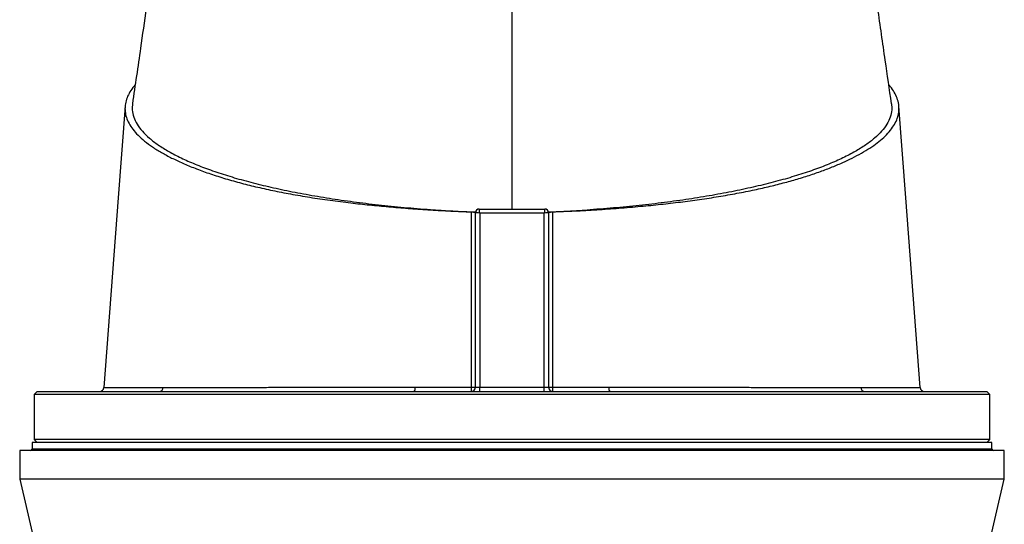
# Model space of a CAD drawing. Header units: millimetres. Extents: x 1474 to 2489, y 639 to 3445.
# Tile 3 of 5: x 1644 to 2319, y 2649 to 2995. Entities that reach past the tile are written whole.
import ezdxf

# ---------------------------------------------------------------- set-up
doc = ezdxf.new("R2010")
doc.units = ezdxf.units.MM

msp = doc.modelspace()

# ---------------------------------------------------------------- linework, layer by layer
at = {"color": 7, "linetype": 'Continuous', "lineweight": 25}
for p, q in [((1981.2, 2865.26), (1981.2, 3003.17)), ((1956.2, 2863.29), (1956.25, 2863.28)), ((1956.2, 2743.26), (1956.2, 2862.76)), ((1958.7, 2865.26), (2003.7, 2865.26)), ((1958.7, 2865.26), (1958.7, 2865.26)), ((1959.2, 2862.42), (1959.2, 2743.11)), ((2003.2, 2862.42), (1959.2, 2862.42)), ((2003.2, 2743.11), (2003.2, 2862.42)), ((2003.7, 2865.26), (2003.7, 2865.26)), ((2006.2, 2863.29), (2006.14, 2863.28)), ((2006.2, 2862.76), (2006.2, 2743.26)), ((1701.47, 2743.04), (1701.47, 2743.04)), ((1959.2, 2740.26), (1959.2, 2743.11)), ((1959.2, 2743.11), (2003.2, 2743.11)), ((2003.2, 2740.26), (2003.2, 2743.11)), ((2260.89, 2743.04), (2260.9, 2743.04)), ((1655.7, 2740.26), (1653.7, 2738.26)), ((1653.7, 2738.26), (1653.7, 2707.26)), ((2308.7, 2738.26), (1653.7, 2738.26)), ((1655.7, 2740.26), (2306.7, 2740.26)), ((2308.7, 2738.26), (2306.7, 2740.26)), ((2308.7, 2707.26), (2308.7, 2738.26)), ((1653.7, 2707.26), (1655.7, 2705.26)), ((2308.7, 2707.26), (1653.7, 2707.26)), ((2306.7, 2705.26), (2308.7, 2707.26)), ((1652.2, 2705.26), (1652.2, 2700.76)), ((2310.2, 2705.26), (1652.2, 2705.26)), ((2310.2, 2700.76), (2310.2, 2705.26)), ((1643.7, 2699.76), (1643.7, 2680.26)), ((2318.7, 2699.76), (1643.7, 2699.76)), ((2318.7, 2680.26), (2318.7, 2699.76)), ((1643.7, 2680.26), (1699.2, 2444.8)), ((2318.7, 2680.26), (1643.7, 2680.26)), ((2263.2, 2444.8), (2318.7, 2680.26))]:
    msp.add_line(p, q, dxfattribs=at)
at = {"color": 1, "linetype": 'Continuous', "lineweight": 25}
msp.add_line((2310.2, 2700.76), (1652.2, 2700.76), dxfattribs=at)
at = {"color": 7, "linetype": 'Continuous', "lineweight": 25, "flags": 128}
for points in [[(1715.94, 2935.62), (1711.21, 2872.9), (1701.41, 2743.04)], [(2260.99, 2743.04), (2251.19, 2872.9), (2246.45, 2935.62)]]:
    msp.add_lwpolyline(points, dxfattribs=at)
at = {"color": 7, "linetype": 'Continuous', "lineweight": 25}
for centre, radius, start, end in [((1958.7, 2862.76), 2.5, 90.03906, 179.88236), ((1958.7, 2862.76), 2.5, 90, 180), ((2003.7, 2862.76), 2.5, 0.11764, 89.96094), ((2003.7, 2862.76), 2.5, 0, 90), ((1698.42, 2743.26), 3, 270.09908, 355.91284), ((1739.31, 2743.02), 2.77, 274.41575, 0.37399), ((1910.57, 2742.48), 4.24, 328.39531, 9.22704), ((1953.2, 2743.26), 3, 270, 0), ((1944.11, 2742.5), 9.36, 346.14784, 4.50399), ((1954.09, 2825.94), 82.7, 269.54772, 271.45774), ((2009.2, 2743.26), 3, 180, 270), ((2008.3, 2825.94), 82.7, 268.54226, 270.45228), ((2018.29, 2742.5), 9.36, 175.49601, 193.85216), ((2051.83, 2742.48), 4.24, 170.77296, 211.60469), ((2223.08, 2743.02), 2.77, 179.62601, 265.58425), ((2263.98, 2743.26), 3, 183.87832, 269.98187), ((1651.2, 2700.76), 1, 270, 0), ((2311.2, 2700.76), 1, 180, 270)]:
    msp.add_arc(centre, radius, start, end, dxfattribs=at)
for centre, major_axis, ratio, start_param, end_param in [((1959.2, 2862.26), (3, -0.5), 0.050922, 1.579294, 3.097731), ((1959.2, 2862.76), (3, 0), 0.043613, 3.089233, 3.141593), ((1959.2, 2862.26), (-0.5, 3), 0.008488, 4.763336, 6.281773), ((2003.2, 2862.26), (0.5, 3), 0.008488, 0.001413, 1.519849), ((2003.2, 2862.26), (3, 0.5), 0.050922, 0.043862, 1.562299), ((2003.2, 2862.76), (3, 0), 0.043613, 0, 0.05236), ((1959.2, 2743.26), (3, 0), 0.052336, 3.141593, 4.712389), ((2003.2, 2743.26), (3, 0), 0.052336, 4.712389, 6.283185)]:
    msp.add_ellipse(centre, major_axis=major_axis, ratio=ratio, start_param=start_param, end_param=end_param, dxfattribs=at)
for points, knots in [([(1730.44, 3002.93), (1729.14, 2993.8), (1726.02, 2971.96), (1722.86, 2950.12), (1721.01, 2937.41)], [0, 0, 0, 0, 0.418089, 1, 1, 1, 1]), ([(2241.38, 2937.41), (2239.94, 2947.32), (2236.77, 2969.17), (2233.66, 2991), (2231.95, 3002.94)], [0, 0, 0, 0, 0.453567, 1, 1, 1, 1]), ([(1722.88, 2950.31), (1722.33, 2949.7), (1720.6, 2947.77), (1718.58, 2944.49), (1716.76, 2940.43), (1715.86, 2936.31), (1715.84, 2932.15), (1716.73, 2928.02), (1718.5, 2923.92), (1721.15, 2919.86), (1724.7, 2915.82), (1729.18, 2911.79), (1734.59, 2907.8), (1740.8, 2903.93), (1747.75, 2900.2), (1755.39, 2896.62), (1763.85, 2893.12), (1773.16, 2889.71), (1783.35, 2886.42), (1794.1, 2883.36), (1805.36, 2880.53), (1817.03, 2877.94), (1829.45, 2875.52), (1842.59, 2873.27), (1856.42, 2871.23), (1870.11, 2869.48), (1883.55, 2868.02), (1896.63, 2866.79), (1909.98, 2865.7), (1923.58, 2864.74), (1937.43, 2863.94), (1947.46, 2863.51), (1952.85, 2863.34), (1953.54, 2863.32)], [0, 0, 0, 0, 0.0157873, 0.0497907, 0.083769, 0.1187, 0.1536587, 0.1885895, 0.2230986, 0.2576348, 0.2921439, 0.327668, 0.3632215, 0.3987465, 0.4331071, 0.4674931, 0.5018531, 0.5372458, 0.5726692, 0.6080566, 0.6414583, 0.6748914, 0.7082922, 0.742901, 0.7775456, 0.8121574, 0.8423852, 0.872636, 0.9028765, 0.933728, 0.9645937, 0.99543, 1, 1, 1, 1]), ([(2008.85, 2863.32), (2013.97, 2863.51), (2024.21, 2863.88), (2039.4, 2864.77), (2054.47, 2865.85), (2069.11, 2867.07), (2083.21, 2868.46), (2096.69, 2870.02), (2109.95, 2871.79), (2122.92, 2873.78), (2135.52, 2876), (2147.3, 2878.35), (2158.25, 2880.83), (2168.41, 2883.4), (2178.08, 2886.14), (2187.23, 2889.04), (2195.84, 2892.09), (2203.8, 2895.25), (2211.12, 2898.51), (2217.79, 2901.84), (2223.86, 2905.29), (2229.28, 2908.84), (2234.03, 2912.48), (2238.13, 2916.28), (2241.52, 2920.22), (2244.1, 2924.3), (2245.81, 2928.46), (2246.61, 2932.67), (2246.46, 2936.93), (2245.4, 2941.12), (2243.39, 2945.23), (2241.43, 2948.29), (2239.85, 2949.97), (2239.51, 2950.34)], [0, 0, 0, 0, 0.033701, 0.067407, 0.101529, 0.135652, 0.167737, 0.199845, 0.231927, 0.265013, 0.298128, 0.331213, 0.362066, 0.392946, 0.423801, 0.455531, 0.487286, 0.51902, 0.550556, 0.582112, 0.613647, 0.645929, 0.678232, 0.710513, 0.745232, 0.779979, 0.814698, 0.850455, 0.886242, 0.921999, 0.956273, 0.990573, 1, 1, 1, 1]), ([(1721.09, 2937.41), (1720.94, 2935.99), (1720.64, 2932.94), (1721.73, 2928.25), (1724.02, 2923.38), (1727.61, 2918.57), (1732.44, 2913.83), (1738.5, 2909.18), (1745.75, 2904.65), (1754.18, 2900.26), (1763.73, 2896.02), (1774.37, 2891.97), (1786.04, 2888.1), (1798.7, 2884.45), (1812.27, 2881.03), (1826.71, 2877.86), (1841.95, 2874.94), (1857.91, 2872.3), (1874.53, 2869.94), (1891.73, 2867.88), (1909.4, 2866.11), (1921.52, 2865.19), (1927.58, 2864.74)], [0, 0, 0, 0, 0.043786, 0.094112, 0.14444, 0.194766, 0.245094, 0.295421, 0.345748, 0.396075, 0.446403, 0.496729, 0.547057, 0.597383, 0.647711, 0.698037, 0.748365, 0.798692, 0.849019, 0.899346, 0.949673, 1, 1, 1, 1]), ([(2241.31, 2937.41), (2241.45, 2935.99), (2241.76, 2932.94), (2240.67, 2928.25), (2238.38, 2923.38), (2234.79, 2918.57), (2229.96, 2913.83), (2223.9, 2909.18), (2216.64, 2904.65), (2208.22, 2900.26), (2198.66, 2896.02), (2188.03, 2891.97), (2176.36, 2888.1), (2163.7, 2884.45), (2150.12, 2881.03), (2135.68, 2877.86), (2120.45, 2874.94), (2104.48, 2872.3), (2087.87, 2869.94), (2070.67, 2867.88), (2053, 2866.11), (2040.88, 2865.19), (2034.82, 2864.74)], [0, 0, 0, 0, 0.043786, 0.094112, 0.14444, 0.194766, 0.245094, 0.295421, 0.345748, 0.396075, 0.446403, 0.496729, 0.547057, 0.597383, 0.647711, 0.698037, 0.748365, 0.798692, 0.849019, 0.899346, 0.949673, 1, 1, 1, 1]), ([(1927.58, 2864.74), (1929.14, 2864.63), (1932.52, 2864.4), (1938.6, 2864.04), (1945.95, 2863.67), (1952.2, 2863.42), (1955.61, 2863.3), (1956.2, 2863.29)], [0.01980077, 0.01980077, 0.01980077, 0.01980077, 0.02502604, 0.03025132, 0.03547659, 0.04070186, 0.04180218, 0.04180218, 0.04180218, 0.04180218]), ([(1953.44, 2743.24), (1953.46, 2753.25), (1953.47, 2763.25), (1953.49, 2778.26), (1953.5, 2783.27), (1953.51, 2793.27), (1953.51, 2798.28), (1953.53, 2823.3), (1953.54, 2843.31), (1953.54, 2863.32)], [0, 0, 0, 0, 0.25, 0.25, 0.375, 0.375, 0.5, 0.5, 1, 1, 1, 1]), ([(1953.54, 2863.32), (1953.73, 2863.31), (1953.91, 2863.3), (1954.26, 2863.27), (1954.44, 2863.25), (1954.76, 2863.21), (1954.92, 2863.18), (1955.2, 2863.12), (1955.34, 2863.08), (1955.58, 2863.01), (1955.68, 2862.97), (1955.87, 2862.89), (1955.95, 2862.84), (1956.07, 2862.75), (1956.12, 2862.71), (1956.18, 2862.61), (1956.2, 2862.56), (1956.2, 2862.51)], [0, 0, 0, 0, 0.125, 0.125, 0.25, 0.25, 0.375, 0.375, 0.5, 0.5, 0.625, 0.625, 0.75, 0.75, 0.875, 0.875, 1, 1, 1, 1]), ([(2006.2, 2863.29), (2006.54, 2863.3), (2007.22, 2863.32), (2008.8, 2863.37), (2010.93, 2863.45), (2013.62, 2863.56), (2016.29, 2863.67), (2018.96, 2863.8), (2021.62, 2863.93), (2024.27, 2864.07), (2026.92, 2864.22), (2029.56, 2864.39), (2032.19, 2864.56), (2033.94, 2864.68), (2034.82, 2864.74)], [0, 0, 0, 0, 0.0353324, 0.0706757, 0.1637007, 0.2566618, 0.3495751, 0.4424569, 0.5353236, 0.6281914, 0.7210767, 0.8139957, 0.9069647, 1, 1, 1, 1]), ([(2006.2, 2862.51), (2006.2, 2862.61), (2006.26, 2862.71), (2006.51, 2862.89), (2006.7, 2862.97), (2007.06, 2863.08), (2007.19, 2863.12), (2007.48, 2863.18), (2007.63, 2863.21), (2007.96, 2863.25), (2008.13, 2863.27), (2008.48, 2863.3), (2008.66, 2863.31), (2008.85, 2863.32)], [0, 0, 0, 0, 0.25, 0.25, 0.5, 0.5, 0.625, 0.625, 0.75, 0.75, 0.875, 0.875, 1, 1, 1, 1]), ([(2008.85, 2863.32), (2008.86, 2843.31), (2008.86, 2823.3), (2008.88, 2798.28), (2008.89, 2793.27), (2008.9, 2783.27), (2008.9, 2778.26), (2008.92, 2763.25), (2008.94, 2753.25), (2008.95, 2743.24)], [0, 0, 0, 0, 0.5, 0.5, 0.625, 0.625, 0.75, 0.75, 1, 1, 1, 1]), ([(1742.08, 2743.04), (1746.8, 2743.05), (1751.89, 2743.05), (1762.77, 2743.06), (1768.55, 2743.06), (1780.84, 2743.07), (1787.33, 2743.08), (1795.89, 2743.09), (1797.63, 2743.09), (1801.14, 2743.09), (1802.92, 2743.09), (1808.28, 2743.09), (1811.92, 2743.1), (1823, 2743.1), (1830.62, 2743.11), (1846.31, 2743.12), (1854.39, 2743.12), (1866.86, 2743.13), (1871.08, 2743.13), (1879.63, 2743.13), (1883.94, 2743.14), (1892.64, 2743.14), (1897.02, 2743.15), (1903.63, 2743.15), (1905.85, 2743.15), (1910.29, 2743.16), (1912.51, 2743.16), (1914.75, 2743.16)], [0, 0, 0, 0, 0.125, 0.125, 0.25, 0.25, 0.375, 0.375, 0.40625, 0.40625, 0.4375, 0.4375, 0.5, 0.5, 0.625, 0.625, 0.75, 0.75, 0.8125, 0.8125, 0.875, 0.875, 0.9375, 0.9375, 0.96875, 0.96875, 1, 1, 1, 1]), ([(1914.75, 2743.16), (1921.14, 2743.17), (1927.57, 2743.18), (1940.47, 2743.21), (1946.95, 2743.23), (1953.44, 2743.24)], [0, 0, 0, 0, 0.5, 0.5, 1, 1, 1, 1]), ([(2008.95, 2743.24), (2015.45, 2743.23), (2021.92, 2743.21), (2034.83, 2743.18), (2041.25, 2743.17), (2047.65, 2743.16)], [0, 0, 0, 0, 0.5, 0.5, 1, 1, 1, 1]), ([(2047.65, 2743.16), (2049.88, 2743.16), (2052.1, 2743.16), (2056.53, 2743.15), (2058.73, 2743.15), (2065.3, 2743.15), (2069.64, 2743.14), (2082.53, 2743.13), (2090.97, 2743.13), (2107.5, 2743.12), (2115.61, 2743.12), (2125.53, 2743.11), (2127.5, 2743.11), (2131.43, 2743.11), (2133.37, 2743.11), (2139.14, 2743.1), (2142.92, 2743.1), (2154, 2743.09), (2161.09, 2743.09), (2174.68, 2743.08), (2181.17, 2743.07), (2190.46, 2743.07), (2193.48, 2743.06), (2199.36, 2743.06), (2202.21, 2743.06), (2207.71, 2743.05), (2210.37, 2743.05), (2215.49, 2743.05), (2217.95, 2743.04), (2220.31, 2743.04)], [0, 0, 0, 0, 0.03125, 0.03125, 0.0625, 0.0625, 0.125, 0.125, 0.25, 0.25, 0.375, 0.375, 0.40625, 0.40625, 0.4375, 0.4375, 0.5, 0.5, 0.625, 0.625, 0.75, 0.75, 0.8125, 0.8125, 0.875, 0.875, 0.9375, 0.9375, 1, 1, 1, 1])]:
    msp.add_open_spline(points, degree=3, knots=knots, dxfattribs=at)
at = {"color": 1, "linetype": 'Continuous', "lineweight": 25}
for points, knots in [([(1701.47, 2743.04), (1701.46, 2743.04), (1701.44, 2743.04), (1701.96, 2743.04), (1702.95, 2743.04), (1704.45, 2743.04), (1706.44, 2743.04), (1708.95, 2743.04), (1711.97, 2743.04), (1715.5, 2743.04), (1719.29, 2743.04), (1723.25, 2743.04), (1727.29, 2743.04), (1731.67, 2743.04), (1736.54, 2743.04), (1740.16, 2743.04), (1742.08, 2743.04)], [0, 0, 0, 0, 0.043737, 0.119826, 0.195916, 0.272536, 0.349155, 0.427446, 0.505737, 0.584606, 0.663474, 0.728882, 0.794373, 0.860117, 0.925944, 1, 1, 1, 1]), ([(2220.31, 2743.04), (2222, 2743.04), (2225.39, 2743.04), (2230.08, 2743.04), (2234.49, 2743.04), (2238.73, 2743.04), (2242.76, 2743.04), (2246.52, 2743.04), (2249.87, 2743.04), (2252.81, 2743.04), (2255.33, 2743.04), (2257.41, 2743.04), (2259.03, 2743.04), (2260.26, 2743.04), (2260.95, 2743.04), (2260.91, 2743.04), (2260.89, 2743.04)], [0, 0, 0, 0, 0.065162, 0.130407, 0.1959, 0.261476, 0.334526, 0.407576, 0.481094, 0.554611, 0.6296, 0.704588, 0.780084, 0.855579, 0.950545, 1, 1, 1, 1])]:
    msp.add_open_spline(points, degree=3, knots=knots, dxfattribs=at)

doc.saveas('drawing.dxf')
